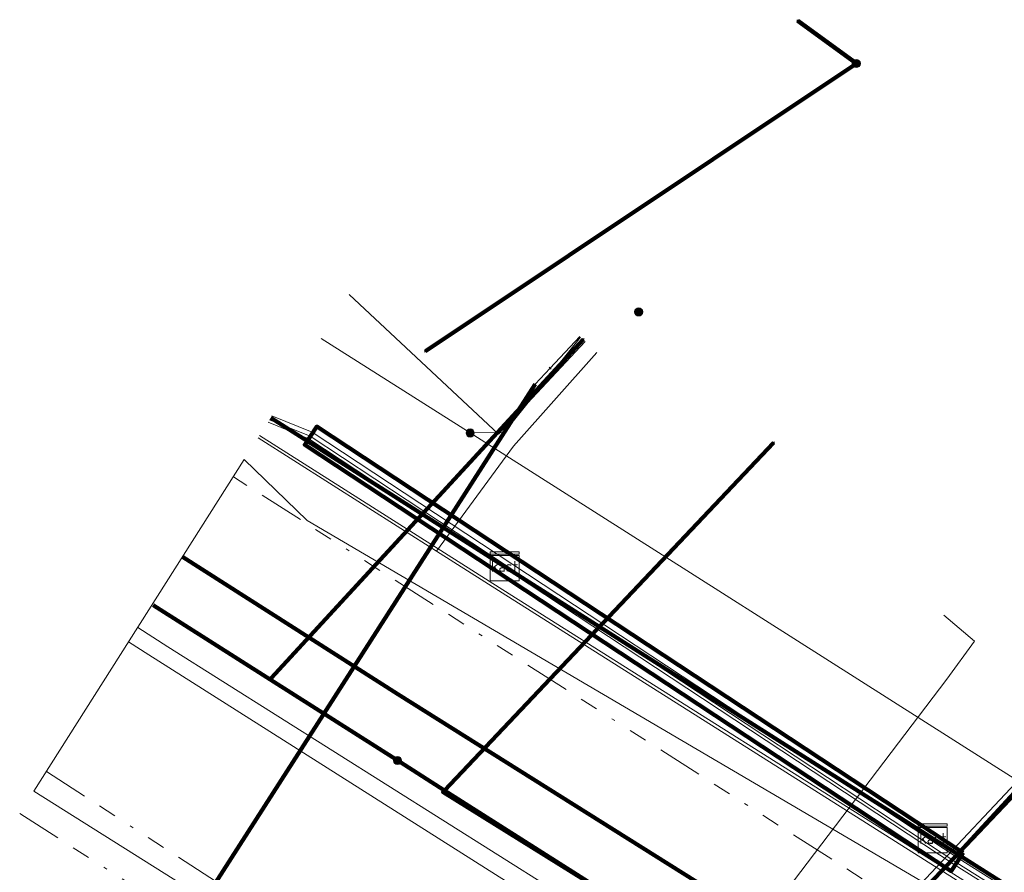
# Model space of a CAD drawing. Header units: metres. Extents: x 153756 to 154348, y 463867 to 464433.
# Tile 15 of 76: x 153871 to 153898, y 464152 to 464175. Entities that reach past the tile are written whole.
import ezdxf
from ezdxf.enums import TextEntityAlignment as Align
from ezdxf.lldxf.tags import DXFTag

# ---------------------------------------------------------------- set-up
doc = ezdxf.new("R2010")
doc.units = ezdxf.units.M
doc.header["$LTSCALE"] = 0.5
doc.linetypes.add('RI-OVERIG-SO', pattern=[17, 5, -2, 2, -2, 0, -2, 2, -2])
doc.layers.get('0').update_dxf_attribs({"linetype": 'CONTINUOUS'})
for name, color, linetype, lineweight in [('B-PV-KL-DATA_COAXKABEL_10_ZIGGO BV-G', 90, 'KL-DATA-SO', 18), ('B-PV-KL-DATA_DELTA FIBER NETWERK BV-G', 90, 'KL-DATA-SO', 18), ('B-PV-KL-DATA_FORE FREEDOM BV-G', 90, 'KL-DATA-SO', 18), ('B-PV-KL-DATA_HULPSTUK_KPN BV-S', 90, 'CONTINUOUS', 25), ('B-PV-KL-DATA_HULPSTUK_ZIGGO BV-S', 90, 'CONTINUOUS', 25), ('B-PV-KL-DATA_KABELBED_KPN BV-G', 90, 'CONTINUOUS', 100), ('B-PV-KL-DATA_KABELBED_ZIGGO BV-G', 90, 'CONTINUOUS', 100), ('B-PV-KL-DATA_MANTELBUIS_110_ZIGGO BV-G', 90, 'CONTINUOUS', 100), ('B-PV-KL-DATA_MANTELBUIS_FORE FREEDOM BV-G', 90, 'CONTINUOUS', 100), ('B-PV-KL-DATA_REGGEFIBER OPERATOR BV-G', 90, 'KL-DATA-SO', 18), ('B-PV-KL-DATA_STEDIN NETBEHEER BV-G', 90, 'KL-DATA-SO', 18), ('B-PV-KL-ET_LS_400 V_STEDIN NETBEHEER BV-G', 190, 'KL-LS-SO', 18), ('B-PV-KL-ET_LS_HULPSTUK_STEDIN NETBEHEER BV-S', 190, 'CONTINUOUS', 25), ('B-PV-KL-ET_LS_MANTELBUIS_POLYVINYLCHLORIDE PVC_200_STEDIN NETBEHEER BV-G', 190, 'CONTINUOUS', 100), ('B-PV-KL-ET_MS_10 KV_STEDIN NETBEHEER BV-G', 130, 'KL-MS-SO', 18), ('B-PV-KL-ET_MS_MANTELBUIS_POLYVINYLCHLORIDE PVC_200_STEDIN NETBEHEER BV-G', 130, 'CONTINUOUS', 100), ('B-PV-KL-GAS_LD_POLYETHYLEEN PE_32_STEDIN NETBEHEER BV-G', 50, 'KL-GAS_LD-SO', 18), ('B-PV-KL-WARMTENET_WARMTEBEDRIJF EDE-G', 80, 'KL-WARMTENET-SO', 18), ('B-PV-KL-WATER_25_VITENS-G', 170, 'KL-WATER-SO', 18), ('B-PV-KL-WATER_32_VITENS-G', 170, 'KL-WATER-SO', 18), ('B-PV-KL-WATER_HULPSTUK_VITENS-S', 170, 'CONTINUOUS', 25), ('B-PV-KL-WATER_MANTELBUIS_VITENS-G', 170, 'CONTINUOUS', 100), ('B-PV-OG-INFO_WARMTEBEDRIJF EDE-GV', 7, 'CONTINUOUS', 18), ('B-PV-RI-VRIJVERVAL_BETON_300_GEMEENTE AMERSFOORT-G', 210, 'RI-OVERIG-SO', 18), ('B-PV-RI-VRIJVERVAL_BETON_600_GEMEENTE AMERSFOORT-G', 210, 'RI-OVERIG-SO', 18), ('B-PV-RI-VRIJVERVAL_GVK_1000_GEMEENTE AMERSFOORT-G', 210, 'RI-OVERIG-SO', 18)]:
    doc.layers.add(name, color=color, linetype=linetype, lineweight=lineweight)
doc.styles.add('NLCS-ISO', font='txt')
tags = doc.linetypes.add('KL-DATA-SO', pattern='A,4,-1,[101,NLCS.SHX,S=0.5,R=0,X=0,Y=0],-1,4,-1,["D",Standard,S=1,R=0,X=-0.25,Y=-0.5],-1.5', length=12.5).pattern_tags.tags
tags[18] = DXFTag(74, 10)
tags = doc.linetypes.add('KL-GAS_LD-SO', pattern='A,4,-1,[69,NLCS.SHX,S=0.5,R=0,X=0,Y=0],-1,4,-1,["L",Standard,S=1,R=0,X=0.25,Y=-0.5],-2', length=13).pattern_tags.tags
tags[18] = DXFTag(74, 10)
tags = doc.linetypes.add('KL-LS-SO', pattern='A,4,-1,[103,NLCS.SHX,S=0.75,R=0,X=0,Y=0],-1,4,-1,["L",Standard,S=1,R=0,X=0,Y=-0.5],-2', length=13).pattern_tags.tags
tags[18] = DXFTag(74, 10)
tags = doc.linetypes.add('KL-MS-SO', pattern='A,4,-1,[103,NLCS.SHX,S=0.75,R=0,X=0,Y=0],-1,4,-1,["M",Standard,S=1,R=0,X=0,Y=-0.5],-2', length=13).pattern_tags.tags
tags[18] = DXFTag(74, 10)
tags = doc.linetypes.add('KL-WARMTENET-SO', pattern='A,7,-1.5,["WN",Standard,S=1,R=0,X=-0.3,Y=-0.5],-3', length=11.5).pattern_tags.tags
tags[6] = DXFTag(74, 10)
doc.linetypes.add('KL-WATER-SO', pattern='A,7,-0.5,[168,NLCS.SHX,S=0.75,R=0,X=0.75,Y=0],-2', length=9.5)

# ---------------------------------------------------------------- blocks, each defined once
blk = doc.blocks.new('SKL-WTB_HULP_MOF-SO')
at = {"linetype": 'ByBlock', "lineweight": 18}
h = blk.add_hatch(color=0, dxfattribs=at)
h.dxf.hatch_style = 1
h.paths.add_polyline_path([(-0.5625, 0, 1), (0.5625, 0, 1)])
at = {"color": 0, "linetype": 'ByBlock', "lineweight": 18}
blk.add_circle((0, 0), 0.5625, dxfattribs=at)
at = {"color": 0, "linetype": 'ByBlock', "lineweight": 18, "style": 'NLCS-ISO', "flags": 1}
for tag, p in [('TYPE', (1.5, 0)), ('LABEL', (1.5, -1.5)), ('OMSCHRIJVING', (1.5, -3))]:
    blk.add_attdef(tag, p, '', height=1, dxfattribs=at)
blk = doc.blocks.new('SKL-WTB_HULP_KAST-SO')
at = {"color": 0, "linetype": 'ByBlock', "lineweight": 18}
for points in [[(-2, 2), (2, 2), (2, 1.68), (-2, 1.68)], [(-2, 1.52), (2, 1.52), (2, -2), (-2, -2)]]:
    blk.add_lwpolyline(points, close=True, dxfattribs=at)
at = {"color": 0, "linetype": 'ByBlock', "lineweight": 18, "style": 'NLCS-ISO'}
blk.add_text('kast', height=1.5, dxfattribs=at).set_placement((0, 0), align=Align.MIDDLE_CENTER)
at = {"color": 0, "linetype": 'ByBlock', "lineweight": 18, "style": 'NLCS-ISO', "flags": 1}
for tag, p in [('TYPE', (2.5, 0)), ('LABEL', (2.5, -1.5)), ('OMSCHRIJVING', (2.5, -3))]:
    blk.add_attdef(tag, p, '', height=1, dxfattribs=at)
blk = doc.blocks.new('SKL-WTB_HULP_OVERIG-SO')
at = {"color": 0, "linetype": 'ByBlock', "lineweight": 18}
for points in [[(-0.14, 0.14), (0.14, -0.14)], [(0.14, 0.14), (-0.14, -0.14)]]:
    blk.add_lwpolyline(points, dxfattribs=at)
at = {"color": 0, "linetype": 'ByBlock', "lineweight": 18, "style": 'NLCS-ISO', "flags": 1}
for tag, p in [('TYPE', (1.5, 0)), ('LABEL', (1.5, -1.5)), ('OMSCHRIJVING', (1.5, -3))]:
    blk.add_attdef(tag, p, '', height=1, dxfattribs=at)

msp = doc.modelspace()

# ---------------------------------------------------------------- linework, layer by layer
at = {"layer": 'B-PV-KL-DATA_COAXKABEL_10_ZIGGO BV-G', "ltscale": 0.5, "flags": 128}
msp.add_lwpolyline([(153921.457, 464110.952), (153921.464, 464110.964), (153921.367, 464111.025), (153921.668, 464111.503), (153918.061, 464113.797), (153925.715, 464128.913), (153896.336, 464147.556), (153896.281, 464147.601), (153896.63, 464148.154), (153897.561, 464150.023), (153898.405, 464151.351), (153878.227, 464164.166)], dxfattribs=at)
msp.add_lwpolyline([(153921.457, 464110.952), (153921.464, 464110.964), (153921.367, 464111.025), (153921.668, 464111.503), (153918.061, 464113.797), (153925.715, 464128.913), (153896.336, 464147.556), (153896.281, 464147.601), (153896.63, 464148.154), (153897.561, 464150.023), (153898.405, 464151.351), (153878.227, 464164.166)], dxfattribs=at)
at = {"layer": 'B-PV-KL-DATA_DELTA FIBER NETWERK BV-G', "ltscale": 0.5, "flags": 128}
for points in [[(153877.921, 464163.684), (153884.636, 464159.42)], [(153884.636, 464159.42), (153897.852, 464151.092)]]:
    msp.add_lwpolyline(points, dxfattribs=at)
at = {"layer": 'B-PV-KL-DATA_FORE FREEDOM BV-G', "ltscale": 0.5, "flags": 128}
for points in [[(154001.15, 464082.54), (153946.64, 464116.03), (153929.87, 464126.7), (153923.6, 464130.25), (153881.73, 464156.54), (153875.789, 464160.323)], [(153875.789, 464160.322), (153881.73, 464156.54), (153923.6, 464130.25), (153929.87, 464126.7), (153946.64, 464116.03), (154001.15, 464082.54)], [(153875.791, 464160.327), (153881.735, 464156.542), (153923.6, 464130.247), (153929.871, 464126.696), (153946.641, 464116.035), (154001.148, 464082.537)], [(153875.791, 464160.327), (153881.735, 464156.542), (153923.6, 464130.247), (153929.871, 464126.696), (153946.641, 464116.035), (154001.148, 464082.537)], [(153875.791, 464160.326), (153881.735, 464156.542), (153923.6, 464130.247), (153929.871, 464126.696), (153946.641, 464116.035), (154001.148, 464082.537)]]:
    msp.add_lwpolyline(points, dxfattribs=at)
at = {"layer": 'B-PV-KL-DATA_KABELBED_KPN BV-G', "ltscale": 0.5, "flags": 128}
for points in [[(153894.388, 464173.943), (153892.774, 464175.125)], [(153882.5, 464166.008), (153894.388, 464173.943)], [(153878.237, 464156.98), (153886.847, 464166.327)], [(153892.94, 464147.657), (153910.475, 464166.136), (153911.207, 464165.5)], [(153892.94, 464147.657), (153888.313, 464150.531), (153882.982, 464153.842), (153883.026, 464153.888), (153892.1, 464163.478)], [(153874.979, 464158.999), (153878.214, 464156.944)], [(153878.214, 464156.944), (153881.786, 464154.676)], [(153881.786, 464154.676), (153883.026, 464153.888), (153888.313, 464150.531), (153888.927, 464150.141), (153892.94, 464147.657), (153900.231, 464143.144)]]:
    msp.add_lwpolyline(points, dxfattribs=at)
at = {"layer": 'B-PV-KL-DATA_KABELBED_ZIGGO BV-G', "ltscale": 0.5, "flags": 128}
for points in [[(153884.678, 464160.069), (153878.227, 464164.166)], [(153896.497, 464152.563), (153884.678, 464160.069)], [(153897.521, 464149.944), (153898.405, 464151.351), (153896.497, 464152.563)]]:
    msp.add_lwpolyline(points, dxfattribs=at)
at = {"layer": 'B-PV-KL-DATA_MANTELBUIS_110_ZIGGO BV-G', "ltscale": 0.5, "flags": 128}
msp.add_lwpolyline([(153896.497, 464152.563), (153884.678, 464160.069)], dxfattribs=at)
at = {"layer": 'B-PV-KL-DATA_MANTELBUIS_FORE FREEDOM BV-G', "ltscale": 0.5, "flags": 128}
for points in [[(153875.795, 464160.333), (153881.735, 464156.542)], [(153881.735, 464156.542), (153923.6, 464130.25)]]:
    msp.add_lwpolyline(points, dxfattribs=at)
at = {"layer": 'B-PV-KL-DATA_REGGEFIBER OPERATOR BV-G', "ltscale": 0.5, "flags": 128}
for points in [[(153882.802, 464160.492), (153884.922, 464163.385), (153887.23, 464165.968)], [(153882.802, 464160.492), (153877.878, 464163.615)], [(153899.793, 464149.737), (153897.868, 464150.96), (153884.611, 464159.335), (153882.802, 464160.492)]]:
    msp.add_lwpolyline(points, dxfattribs=at)
at = {"layer": 'B-PV-KL-DATA_STEDIN NETBEHEER BV-G', "ltscale": 0.5, "flags": 128}
msp.add_lwpolyline([(153878.194, 464164.114), (153879.317, 464163.658), (153897.156, 464151.89), (153907.268, 464145.523), (153919.604, 464137.884), (153929.815, 464130.863), (153950.445, 464118.247), (153971.033, 464105.018), (153977.127, 464101.251), (153983.039, 464097.432), (153984.301, 464096.714), (153985.515, 464096.208), (153988.705, 464095.127), (153991.404, 464093.931), (153993.405, 464092.705), (153994.352, 464092.143), (154002.262, 464086.959), (154010.786, 464081.582), (154019.509, 464076.399), (154027.451, 464071.897), (154037.264, 464066.509), (154042.362, 464063.58), (154048.616, 464059.603), (154054.717, 464055.149), (154058.459, 464052.28), (154061.337, 464049.608), (154062.227, 464048.93), (154063.082, 464047.903), (154064.409, 464045.676), (154065.662, 464044.654), (154068.46, 464042.551), (154077.631, 464034.349), (154081.646, 464028.918), (154084.969, 464024.319), (154086.145, 464022.606), (154093.398, 464011.854), (154099.509, 464001.702), (154099.512, 464000.277), (154105.217, 463989.252), (154109.874, 463979.163), (154117.096, 463964.195), (154129.678, 463937.769), (154133.886, 463928.961)], dxfattribs=at)
at = {"layer": 'B-PV-KL-ET_LS_400 V_STEDIN NETBEHEER BV-G', "ltscale": 0.5, "flags": 128}
for points in [[(153883.731, 464163.75), (153879.62, 464166.36)], [(153886.772, 464166.397), (153884.671, 464163.766), (153883.731, 464163.75)], [(153962.577, 464114.058), (153951.97, 464120.485), (153942.52, 464126.652), (153936.368, 464130.656), (153924.183, 464138.259), (153912.418, 464145.606), (153898.843, 464154.156), (153883.731, 464163.75)]]:
    msp.add_lwpolyline(points, dxfattribs=at)
at = {"layer": 'B-PV-KL-ET_LS_MANTELBUIS_POLYVINYLCHLORIDE PVC_200_STEDIN NETBEHEER BV-G', "ltscale": 0.5, "flags": 128}
msp.add_lwpolyline([(153897.335, 464152.161), (153879.497, 464163.926), (153879.167, 464163.426), (153897.005, 464151.661), (153897.335, 464152.161)], dxfattribs=at)
at = {"layer": 'B-PV-KL-ET_MS_10 KV_STEDIN NETBEHEER BV-G', "ltscale": 0.5, "flags": 128}
for points in [[(153878.262, 464164.221), (153879.375, 464163.768), (153897.223, 464151.995), (153907.333, 464145.628), (153919.672, 464137.989), (153929.883, 464130.968), (153950.512, 464118.352), (153971.1, 464105.124), (153977.194, 464101.357), (153983.104, 464097.539), (153984.356, 464096.827), (153985.56, 464096.325)], [(153878.153, 464164.05), (153879.282, 464163.591), (153897.115, 464151.827), (153907.228, 464145.459), (153919.563, 464137.821), (153929.774, 464130.8), (153950.405, 464118.183), (153970.993, 464104.955), (153977.087, 464101.188), (153983, 464097.368), (153984.268, 464096.647)]]:
    msp.add_lwpolyline(points, dxfattribs=at)
at = {"layer": 'B-PV-KL-ET_MS_MANTELBUIS_POLYVINYLCHLORIDE PVC_200_STEDIN NETBEHEER BV-G', "ltscale": 0.5, "flags": 128}
msp.add_lwpolyline([(153897.335, 464152.161), (153879.497, 464163.926), (153879.167, 464163.426), (153897.005, 464151.661), (153897.335, 464152.161)], dxfattribs=at)
at = {"layer": 'B-PV-KL-GAS_LD_POLYETHYLEEN PE_32_STEDIN NETBEHEER BV-G', "ltscale": 0.5, "flags": 128}
for points in [[(153886.904, 464166.273), (153884.513, 464163.717), (153880.39, 464167.574)], [(153904.033, 464158.213), (153903.304, 464158.898), (153882.888, 464137.194)]]:
    msp.add_lwpolyline(points, dxfattribs=at)
at = {"layer": 'B-PV-KL-WARMTENET_WARMTEBEDRIJF EDE-G', "ltscale": 0.5, "flags": 128}
for points in [[(153874.559, 464158.384), (153875.388, 464157.851)], [(153874.305, 464157.984), (153874.86, 464157.624)], [(153875.388, 464157.851), (153887.53, 464150.196)], [(153874.86, 464157.624), (153887.218, 464149.8)]]:
    msp.add_lwpolyline(points, dxfattribs=at)
at = {"layer": 'B-PV-KL-WATER_25_VITENS-G', "ltscale": 0.5, "flags": 128}
msp.add_lwpolyline([(153885.938, 464165.534), (153886.758, 464166.41)], dxfattribs=at)
at = {"layer": 'B-PV-KL-WATER_32_VITENS-G', "ltscale": 0.5, "flags": 128}
for points in [[(153872.456, 464145.439), (153872.684, 464145.59), (153872.962, 464145.412), (153873.764, 464146.747), (153885.528, 464165.096), (153885.938, 464165.534)], [(153883.907, 464138.125), (153884.444, 464138.375), (153906.456, 464162.249), (153907.185, 464161.563)], [(153883.309, 464138.507), (153883.439, 464139.241), (153896.881, 464156.958), (153897.646, 464158.003), (153896.805, 464158.724)]]:
    msp.add_lwpolyline(points, dxfattribs=at)
at = {"layer": 'B-PV-KL-WATER_MANTELBUIS_VITENS-G', "ltscale": 0.5, "flags": 128}
msp.add_lwpolyline([(153873.764, 464146.747), (153885.528, 464165.096)], dxfattribs=at)
at = {"layer": 'B-PV-OG-INFO_WARMTEBEDRIJF EDE-GV', "ltscale": 0.5, "flags": 128}
msp.add_lwpolyline([(153871.689, 464153.862), (153877.498, 464163.017), (153879.231, 464161.339), (153931.617, 464130.578), (153939.377, 464132.723), (153962.951, 464115.691), (153961.905, 464107.896), (153969.707, 464114.308), (154033.608, 464072.209), (154073.339, 464035.837), (154099.038, 464003.438), (154104.506, 464000.679), (154135.623, 463932.182), (154129.594, 463921.007), (154097.446, 463991.23), (154088.614, 463991.699), (154041.667, 464047.122), (153996.461, 464082.453), (153969.123, 464099.725), (153961.963, 464095.632), (153948.17, 464105.991), (153949.347, 464114.06), (153938.099, 464121.146), (153930.156, 464117.087)], close=True, dxfattribs=at)
at = {"layer": 'B-PV-RI-VRIJVERVAL_BETON_300_GEMEENTE AMERSFOORT-G', "ltscale": 0.5, "flags": 128}
msp.add_lwpolyline([(153871.3, 464153.248), (153887.79, 464142.73)], dxfattribs=at)
at = {"layer": 'B-PV-RI-VRIJVERVAL_BETON_600_GEMEENTE AMERSFOORT-G', "ltscale": 0.5, "flags": 128}
msp.add_lwpolyline([(153872.037, 464154.41), (153896.1, 464138.8)], dxfattribs=at)
at = {"layer": 'B-PV-RI-VRIJVERVAL_GVK_1000_GEMEENTE AMERSFOORT-G', "ltscale": 0.5, "flags": 128}
msp.add_lwpolyline([(153923.03, 464133.25), (153877.196, 464162.54)], dxfattribs=at)

# ---------------------------------------------------------------- block references
at = {"layer": 'B-PV-KL-DATA_HULPSTUK_KPN BV-S', "xscale": 0.2, "yscale": 0.2, "zscale": 0.2}
for name, p in [('SKL-WTB_HULP_OVERIG-SO', (153892.774, 464175.125)), ('SKL-WTB_HULP_MOF-SO', (153894.388, 464173.943)), ('SKL-WTB_HULP_OVERIG-SO', (153894.388, 464173.943)), ('SKL-WTB_HULP_OVERIG-SO', (153894.388, 464173.943)), ('SKL-WTB_HULP_MOF-SO', (153888.382, 464167.09)), ('SKL-WTB_HULP_OVERIG-SO', (153886.847, 464166.327)), ('SKL-WTB_HULP_OVERIG-SO', (153882.5, 464166.008)), ('SKL-WTB_HULP_OVERIG-SO', (153892.1, 464163.478)), ('SKL-WTB_HULP_OVERIG-SO', (153878.214, 464156.944)), ('SKL-WTB_HULP_OVERIG-SO', (153878.214, 464156.944)), ('SKL-WTB_HULP_OVERIG-SO', (153878.236, 464156.98)), ('SKL-WTB_HULP_MOF-SO', (153881.725, 464154.714)), ('SKL-WTB_HULP_OVERIG-SO', (153881.786, 464154.676)), ('SKL-WTB_HULP_OVERIG-SO', (153881.786, 464154.676))]:
    msp.add_blockref(name, p, dxfattribs=at)
at = {"layer": 'B-PV-KL-DATA_HULPSTUK_ZIGGO BV-S', "xscale": 0.2, "yscale": 0.2, "zscale": 0.2}
for p in [(153884.678, 464160.069), (153896.497, 464152.563)]:
    msp.add_blockref('SKL-WTB_HULP_KAST-SO', p, dxfattribs=at)
at = {"layer": 'B-PV-KL-ET_LS_HULPSTUK_STEDIN NETBEHEER BV-S', "xscale": 0.2, "yscale": 0.2, "zscale": 0.2}
msp.add_blockref('SKL-WTB_HULP_MOF-SO', (153883.731, 464163.75), dxfattribs=at)
at = {"layer": 'B-PV-KL-WATER_HULPSTUK_VITENS-S', "xscale": 0.2, "yscale": 0.2, "zscale": 0.2}
msp.add_blockref('SKL-WTB_HULP_OVERIG-SO', (153885.938, 464165.534), dxfattribs=at)

doc.saveas('drawing.dxf')
